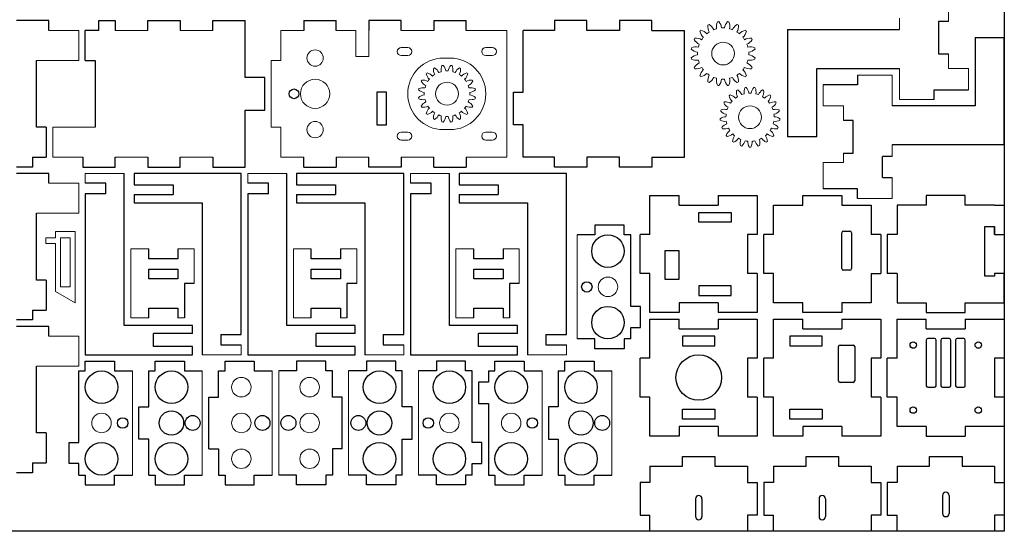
# Model space of a CAD drawing. Header units: millimetres. Extents: x 0 to 1180, y 0 to 381.
# Tile 2 of 6: x 176 to 479, y 0 to 157. Entities that reach past the tile are written whole.
import ezdxf

# ---------------------------------------------------------------- set-up
doc = ezdxf.new("R2010")
doc.units = ezdxf.units.MM

msp = doc.modelspace()

# ---------------------------------------------------------------- linework, layer by layer
for p, q in [((479, 379), (479, 0)), ((185.1, 157), (175.1, 157)), ((185.1, 154), (185.1, 157)), ((200.5, 154), (200.5, 157)), ((200.5, 157), (205.5, 157)), ((205.5, 157), (205.5, 154)), ((215.5, 154), (215.5, 157)), ((215.5, 157), (225.5, 157)), ((225.5, 157), (225.5, 154)), ((235.5, 154), (235.5, 157)), ((235.5, 157), (245.5, 157)), ((245.5, 139.5), (245.5, 157)), ((263.5, 157), (273.5, 157)), ((263.5, 157), (263.5, 154)), ((273.5, 154), (273.5, 157)), ((283.5, 157), (283.5, 154)), ((293.5, 157), (283.5, 157)), ((293.5, 154), (293.5, 157)), ((303.5, 157), (313.5, 157)), ((303.5, 157), (303.5, 154)), ((313.5, 154), (313.5, 157)), ((340.6, 157), (340.6, 154)), ((350.6, 157), (340.6, 157)), ((350.6, 154), (350.6, 157)), ((360.6, 157), (360.6, 154)), ((370.6, 157), (360.6, 157)), ((370.6, 154), (370.6, 157)), ((461.79, 156.77), (458.79, 156.77)), ((458.79, 156.77), (458.79, 146.77)), ((196.3, 144.76), (196.3, 154)), ((200.5, 154), (196.3, 154)), ((331, 135), (331, 154)), ((340.6, 154), (331, 154)), ((360.6, 154), (350.6, 154)), ((370.6, 154), (380.6, 154)), ((380.6, 115), (380.6, 154)), ((412.29, 154.27), (412.29, 121.27)), ((412.29, 154.27), (446.79, 154.27)), ((469.99, 151.77), (469.99, 130.77)), ((469.99, 151.77), (478.99, 151.77)), ((478.99, 118.77), (478.99, 151.77)), ((458.79, 146.77), (461.79, 146.77)), ((181.3, 124.24), (181.3, 144.76)), ((196.3, 144.76), (199.3, 144.76)), ((199.3, 144.76), (199.3, 124.24)), ((251.5, 139.5), (245.5, 139.5)), ((251.5, 129.5), (251.5, 139.5)), ((421.29, 142.27), (446.79, 142.27)), ((421.29, 121.27), (421.29, 142.27)), ((433.89, 140.27), (433.89, 137.27)), ((433.89, 137.27), (423.29, 137.27)), ((289, 135), (286, 135)), ((286, 135), (286, 125)), ((289, 125), (289, 135)), ((328, 125), (328, 135)), ((328, 135), (331, 135)), ((457.39, 132.77), (457.39, 135.77)), ((457.39, 135.77), (467.99, 135.77)), ((469.99, 130.77), (444.49, 130.77)), ((245.5, 112), (245.5, 129.5)), ((245.5, 129.5), (251.5, 129.5)), ((184.3, 124.24), (181.3, 124.24)), ((184.3, 124.24), (184.3, 115)), ((286, 125), (289, 125)), ((331, 125), (328, 125)), ((331, 115), (331, 125)), ((432.49, 126.27), (429.49, 126.27)), ((432.49, 116.27), (432.49, 126.27)), ((421.29, 121.27), (412.29, 121.27)), ((478.99, 118.77), (444.49, 118.77)), ((429.49, 116.27), (432.49, 116.27)), ((444.49, 115.27), (441.49, 115.27)), ((441.49, 108.77), (441.49, 115.27)), ((180.1, 115), (180.1, 112)), ((180.1, 115), (184.3, 115)), ((195.5, 115), (195.5, 112)), ((205.5, 112), (205.5, 115)), ((215.5, 115), (215.5, 112)), ((225.5, 112), (225.5, 115)), ((235.5, 115), (235.5, 112)), ((263.5, 112), (263.5, 115)), ((273.5, 115), (273.5, 112)), ((283.5, 112), (283.5, 115)), ((293.5, 115), (293.5, 112)), ((303.5, 112), (303.5, 115)), ((313.5, 115), (313.5, 112)), ((340.6, 115), (331, 115)), ((340.6, 112), (340.6, 115)), ((350.6, 115), (350.6, 112)), ((360.6, 115), (350.6, 115)), ((360.6, 112), (360.6, 115)), ((370.6, 115), (370.6, 112)), ((370.6, 115), (380.6, 115)), ((180.1, 112), (175.1, 112)), ((185.1, 110), (175.1, 110)), ((185.1, 107), (185.1, 110)), ((195.5, 112), (205.5, 112)), ((208.3, 63.3), (208.3, 110)), ((244.3, 110), (211.3, 110)), ((211.3, 110), (211.3, 106.5)), ((215.5, 112), (225.5, 112)), ((235.5, 112), (245.5, 112)), ((244.3, 60.5), (244.3, 110)), ((258.3, 63.3), (258.3, 110)), ((294.3, 110), (261.3, 110)), ((261.3, 110), (261.3, 106.5)), ((263.5, 112), (273.5, 112)), ((293.5, 112), (283.5, 112)), ((294.3, 60.5), (294.3, 110)), ((303.5, 112), (313.5, 112)), ((308.3, 63.3), (308.3, 110)), ((344.3, 110), (311.3, 110)), ((311.3, 110), (311.3, 106.5)), ((350.6, 112), (340.6, 112)), ((344.3, 60.5), (344.3, 110)), ((370.6, 112), (360.6, 112)), ((202.65, 107), (196.3, 107)), ((202.65, 103.8), (202.65, 107)), ((211.3, 106.5), (223.3, 106.5)), ((223.3, 106.5), (223.3, 103.5)), ((252.65, 107), (246.3, 107)), ((252.65, 103.8), (252.65, 107)), ((261.3, 106.5), (273.3, 106.5)), ((273.3, 106.5), (273.3, 103.5)), ((302.65, 107), (296.3, 107)), ((302.65, 103.8), (302.65, 107)), ((311.3, 106.5), (323.3, 106.5)), ((323.3, 106.5), (323.3, 103.5)), ((441.49, 108.77), (444.49, 108.77)), ((202.65, 103.8), (196.3, 103.8)), ((196.3, 103.8), (196.3, 54.3)), ((211.3, 103.5), (211.3, 101)), ((211.3, 103.5), (223.3, 103.5)), ((252.65, 103.8), (246.3, 103.8)), ((246.3, 103.8), (246.3, 54.3)), ((261.3, 103.5), (261.3, 101)), ((261.3, 103.5), (273.3, 103.5)), ((302.65, 103.8), (296.3, 103.8)), ((296.3, 103.8), (296.3, 54.3)), ((311.3, 103.5), (311.3, 101)), ((311.3, 103.5), (323.3, 103.5)), ((370, 91.27), (370, 103.27)), ((370, 103.27), (379, 103.27)), ((379, 100.27), (379, 103.27)), ((391, 103.27), (403, 103.27)), ((391, 103.27), (391, 100.27)), ((403, 103.27), (403, 91.27)), ((417, 100.27), (417, 103.27)), ((417, 103.27), (429, 103.27)), ((433.89, 105.27), (423.29, 105.27)), ((429, 103.27), (429, 100.27)), ((433.89, 102.27), (433.89, 105.27)), ((455, 103.27), (455, 100.27)), ((467, 103.27), (455, 103.27)), ((467, 100.27), (467, 103.27)), ((211.3, 101), (232.3, 101)), ((232.3, 101), (232.3, 54.3)), ((261.3, 101), (282.3, 101)), ((282.3, 101), (282.3, 54.3)), ((311.3, 101), (332.3, 101)), ((332.3, 101), (332.3, 54.3)), ((379, 100.27), (391, 100.27)), ((408, 91.27), (408, 100.27)), ((408, 100.27), (417, 100.27)), ((429, 100.27), (438, 100.27)), ((438, 100.27), (438, 91.27)), ((446, 100.27), (446, 91.27)), ((455, 100.27), (446, 100.27)), ((476, 100.27), (467, 100.27)), ((476, 100.27), (479, 100.27)), ((479, 100.27), (479, 91.27)), ((181.3, 77.24), (181.3, 97.76)), ((385, 95.02), (385, 98.02)), ((385, 98.02), (395, 98.02)), ((395, 98.02), (395, 95.02)), ((362.07, 94.15), (353.07, 94.15)), ((353.07, 94.15), (353.07, 91.15)), ((362.07, 91.15), (362.07, 94.15)), ((395, 95.02), (385, 95.02)), ((353.07, 91.15), (347.57, 91.15)), ((364.07, 91.15), (362.07, 91.15)), ((364.07, 69.15), (364.07, 91.15)), ((367, 79.27), (367, 91.27)), ((370, 91.27), (367, 91.27)), ((400, 91.27), (400, 79.27)), ((403, 91.27), (400, 91.27)), ((405, 79.27), (405, 91.27)), ((408, 91.27), (405, 91.27)), ((429, 80.77), (429, 91.77)), ((429.5, 92.27), (431.5, 92.27)), ((432, 91.77), (432, 80.77)), ((441, 91.27), (438, 91.27)), ((441, 91.27), (441, 79.27)), ((443, 91.27), (443, 79.27)), ((446, 91.27), (443, 91.27)), ((473, 78.47), (473, 93.67)), ((473, 93.67), (476, 93.67)), ((476, 91.27), (476, 93.67)), ((476, 93.67), (476, 91.27)), ((476, 91.27), (479, 91.27)), ((215.8, 83.8), (215.8, 86.8)), ((224.8, 86.8), (224.8, 83.8)), ((265.8, 83.8), (265.8, 86.8)), ((274.8, 86.8), (274.8, 83.8)), ((315.8, 83.8), (315.8, 86.8)), ((324.8, 86.8), (324.8, 83.8)), ((374.6, 86.27), (374.6, 77.47)), ((379, 86.27), (374.6, 86.27)), ((379, 77.47), (379, 86.27)), ((224.8, 83.8), (215.8, 83.8)), ((274.8, 83.8), (265.8, 83.8)), ((324.8, 83.8), (315.8, 83.8)), ((215.8, 77.6), (215.8, 80.6)), ((215.8, 80.6), (224.8, 80.6)), ((224.8, 80.6), (224.8, 77.6)), ((265.8, 77.6), (265.8, 80.6)), ((265.8, 80.6), (274.8, 80.6)), ((274.8, 80.6), (274.8, 77.6)), ((315.8, 77.6), (315.8, 80.6)), ((315.8, 80.6), (324.8, 80.6)), ((324.8, 80.6), (324.8, 77.6)), ((370, 79.27), (367, 79.27)), ((370, 67.27), (370, 79.27)), ((403, 79.27), (400, 79.27)), ((403, 79.27), (403, 67.27)), ((408, 79.27), (405, 79.27)), ((408, 70.27), (408, 79.27)), ((431.5, 80.27), (429.5, 80.27)), ((438, 79.27), (438, 70.27)), ((438, 79.27), (441, 79.27)), ((446, 79.27), (443, 79.27)), ((446, 79.27), (446, 70.27)), ((479, 79.27), (476, 79.27)), ((476, 79.27), (476, 78.47)), ((479, 70.27), (479, 79.27)), ((184.3, 77.24), (181.3, 77.24)), ((184.3, 77.24), (184.3, 68)), ((224.8, 77.6), (215.8, 77.6)), ((229.8, 76.2), (226.8, 76.2)), ((226.8, 76.2), (226.8, 65.6)), ((274.8, 77.6), (265.8, 77.6)), ((279.8, 76.2), (276.8, 76.2)), ((276.8, 76.2), (276.8, 65.6)), ((324.8, 77.6), (315.8, 77.6)), ((329.8, 76.2), (326.8, 76.2)), ((326.8, 76.2), (326.8, 65.6)), ((374.6, 77.47), (379, 77.47)), ((476, 78.47), (473, 78.47)), ((385, 75.52), (385, 72.52)), ((395, 75.52), (385, 75.52)), ((395, 72.52), (395, 75.52)), ((391, 70.27), (379, 70.27)), ((379, 70.27), (379, 67.27)), ((385, 72.52), (395, 72.52)), ((391, 70.27), (391, 67.27)), ((417, 70.27), (408, 70.27)), ((417, 67.27), (417, 70.27)), ((429, 70.27), (429, 67.27)), ((438, 70.27), (429, 70.27)), ((446, 70.27), (455, 70.27)), ((455, 70.27), (455, 67.27)), ((467, 70.27), (476, 70.27)), ((467, 67.27), (467, 70.27)), ((476, 70.27), (479, 70.27)), ((180.1, 68), (180.1, 65)), ((180.1, 68), (184.3, 68)), ((215.8, 65.6), (215.8, 68.6)), ((215.8, 68.6), (224.8, 68.6)), ((224.8, 68.6), (224.8, 65.6)), ((265.8, 65.6), (265.8, 68.6)), ((265.8, 68.6), (274.8, 68.6)), ((274.8, 68.6), (274.8, 65.6)), ((315.8, 65.6), (315.8, 68.6)), ((315.8, 68.6), (324.8, 68.6)), ((324.8, 68.6), (324.8, 65.6)), ((367.07, 69.15), (364.07, 69.15)), ((367.07, 62.65), (367.07, 69.15)), ((379, 67.27), (370, 67.27)), ((403, 67.27), (391, 67.27)), ((429, 67.27), (417, 67.27)), ((455, 67.27), (467, 67.27)), ((180.1, 65), (175.1, 65)), ((370, 53.27), (370, 65.27)), ((370, 65.27), (379, 65.27)), ((379, 62.27), (379, 65.27)), ((391, 65.27), (403, 65.27)), ((391, 65.27), (391, 62.27)), ((403, 65.27), (403, 53.27)), ((408, 53.27), (408, 65.27)), ((408, 65.27), (417, 65.27)), ((417, 62.27), (417, 65.27)), ((429, 65.27), (441, 65.27)), ((429, 65.27), (429, 62.27)), ((441, 65.27), (441, 53.27)), ((446, 53.27), (446, 65.27)), ((446, 65.27), (455, 65.27)), ((455, 62.27), (455, 65.27)), ((467, 65.27), (479, 65.27)), ((467, 65.27), (467, 62.27)), ((479, 65.27), (479, 53.27)), ((185.1, 63), (175.1, 63)), ((185.1, 60), (185.1, 63)), ((229.3, 63.3), (208.3, 63.3)), ((217.3, 56.8), (217.3, 60.8)), ((229.3, 60.8), (217.3, 60.8)), ((229.3, 60.8), (229.3, 63.3)), ((279.3, 63.3), (258.3, 63.3)), ((267.3, 56.8), (267.3, 60.8)), ((279.3, 60.8), (267.3, 60.8)), ((279.3, 60.8), (279.3, 63.3)), ((329.3, 63.3), (308.3, 63.3)), ((317.3, 56.8), (317.3, 60.8)), ((329.3, 60.8), (317.3, 60.8)), ((329.3, 60.8), (329.3, 63.3)), ((364.07, 59.15), (364.07, 62.65)), ((364.07, 62.65), (367.07, 62.65)), ((379, 62.27), (391, 62.27)), ((417, 62.27), (429, 62.27)), ((455, 62.27), (467, 62.27)), ((237.95, 60.5), (244.3, 60.5)), ((237.95, 60.5), (237.95, 57.3)), ((287.95, 60.5), (294.3, 60.5)), ((287.95, 60.5), (287.95, 57.3)), ((337.95, 60.5), (344.3, 60.5)), ((337.95, 60.5), (337.95, 57.3)), ((353.07, 59.15), (347.57, 59.15)), ((353.07, 56.15), (353.07, 59.15)), ((364.07, 59.15), (362.07, 59.15)), ((362.07, 59.15), (362.07, 56.15)), ((390, 60.02), (380, 60.02)), ((380, 60.02), (380, 57.02)), ((390, 57.02), (390, 60.02)), ((423, 60.02), (413, 60.02)), ((413, 60.02), (413, 57.02)), ((423, 57.02), (423, 60.02)), ((455, 58.77), (455, 44.77)), ((457.5, 59.27), (455.5, 59.27)), ((458, 44.77), (458, 58.77)), ((459.5, 58.77), (459.5, 44.77)), ((462, 59.27), (460, 59.27)), ((462.5, 44.77), (462.5, 58.77)), ((464, 58.77), (464, 44.77)), ((466.5, 59.27), (464.5, 59.27)), ((467, 44.77), (467, 58.77)), ((229.3, 56.8), (217.3, 56.8)), ((229.3, 54.3), (229.3, 56.8)), ((237.95, 57.3), (244.3, 57.3)), ((279.3, 56.8), (267.3, 56.8)), ((279.3, 54.3), (279.3, 56.8)), ((287.95, 57.3), (294.3, 57.3)), ((329.3, 56.8), (317.3, 56.8)), ((329.3, 54.3), (329.3, 56.8)), ((337.95, 57.3), (344.3, 57.3)), ((362.07, 56.15), (353.07, 56.15)), ((380, 57.02), (390, 57.02)), ((413, 57.02), (423, 57.02)), ((428, 46.27), (428, 56.77)), ((428.5, 57.27), (432.5, 57.27)), ((433, 56.77), (433, 46.27)), ((196.3, 54.3), (229.3, 54.3)), ((196.3, 49.3), (196.3, 52.3)), ((196.3, 52.3), (205.3, 52.3)), ((205.3, 52.3), (205.3, 49.3)), ((217.8, 49.3), (217.8, 52.3)), ((217.8, 52.3), (226.8, 52.3)), ((226.8, 52.3), (226.8, 49.3)), ((239.3, 49.3), (239.3, 52.3)), ((239.3, 52.3), (248.3, 52.3)), ((246.3, 54.3), (279.3, 54.3)), ((248.3, 52.3), (248.3, 49.3)), ((270.3, 52.3), (261.3, 52.3)), ((261.3, 52.3), (261.3, 49.3)), ((270.3, 49.3), (270.3, 52.3)), ((291.8, 52.3), (282.8, 52.3)), ((282.8, 52.3), (282.8, 49.3)), ((291.8, 49.3), (291.8, 52.3)), ((296.3, 54.3), (329.3, 54.3)), ((313.3, 52.3), (304.3, 52.3)), ((304.3, 52.3), (304.3, 49.3)), ((313.3, 49.3), (313.3, 52.3)), ((322.3, 49.3), (322.3, 52.3)), ((322.3, 52.3), (331.3, 52.3)), ((331.3, 52.3), (331.3, 49.3)), ((343.8, 49.3), (343.8, 52.3)), ((343.8, 52.3), (352.8, 52.3)), ((352.8, 52.3), (352.8, 49.3)), ((367, 41.27), (367, 53.27)), ((370, 53.27), (367, 53.27)), ((400, 53.27), (400, 41.27)), ((403, 53.27), (400, 53.27)), ((405, 41.27), (405, 53.27)), ((408, 53.27), (405, 53.27)), ((438, 53.27), (438, 41.27)), ((441, 53.27), (438, 53.27)), ((443, 41.27), (443, 53.27)), ((446, 53.27), (443, 53.27)), ((476, 53.27), (476, 41.27)), ((479, 53.27), (476, 53.27)), ((181.3, 30.24), (181.3, 50.76)), ((194.3, 49.3), (196.3, 49.3)), ((194.3, 27.3), (194.3, 49.3)), ((205.3, 49.3), (210.8, 49.3)), ((215.8, 49.3), (217.8, 49.3)), ((215.8, 38.3), (215.8, 49.3)), ((226.8, 49.3), (232.3, 49.3)), ((237.3, 49.3), (239.3, 49.3)), ((237.3, 41.23), (237.3, 49.3)), ((248.3, 49.3), (253.8, 49.3)), ((261.3, 49.3), (255.8, 49.3)), ((272.3, 49.3), (270.3, 49.3)), ((272.3, 41.23), (272.3, 49.3)), ((282.8, 49.3), (277.3, 49.3)), ((293.8, 49.3), (291.8, 49.3)), ((293.8, 38.3), (293.8, 49.3)), ((304.3, 49.3), (298.8, 49.3)), ((315.3, 49.3), (313.3, 49.3)), ((315.3, 27.3), (315.3, 49.3)), ((320.3, 49.3), (322.3, 49.3)), ((320.3, 49.3), (320.3, 45.8)), ((331.3, 49.3), (336.8, 49.3)), ((341.8, 49.3), (343.8, 49.3)), ((341.8, 49.3), (341.8, 38.3)), ((352.8, 49.3), (358.3, 49.3)), ((320.3, 45.8), (317.3, 45.8)), ((317.3, 45.8), (317.3, 39.3)), ((432.5, 45.77), (428.5, 45.77)), ((455.5, 44.27), (457.5, 44.27)), ((460, 44.27), (462, 44.27)), ((464.5, 44.27), (466.5, 44.27)), ((234.3, 25.37), (234.3, 41.23)), ((234.3, 41.23), (237.3, 41.23)), ((275.3, 41.23), (272.3, 41.23)), ((275.3, 25.37), (275.3, 41.23)), ((370, 41.27), (367, 41.27)), ((370, 29.27), (370, 41.27)), ((403, 41.27), (400, 41.27)), ((403, 41.27), (403, 29.27)), ((408, 41.27), (405, 41.27)), ((408, 29.27), (408, 41.27)), ((441, 41.27), (438, 41.27)), ((441, 41.27), (441, 29.27)), ((446, 41.27), (443, 41.27)), ((446, 32.27), (446, 41.27)), ((479, 41.27), (476, 41.27)), ((479, 41.27), (479, 32.27)), ((212.8, 28.3), (212.8, 38.3)), ((212.8, 38.3), (215.8, 38.3)), ((296.8, 38.3), (293.8, 38.3)), ((296.8, 28.3), (296.8, 38.3)), ((317.3, 39.3), (320.3, 39.3)), ((320.3, 39.3), (320.3, 17.3)), ((341.8, 38.3), (338.8, 38.3)), ((338.8, 38.3), (338.8, 28.3)), ((380, 34.52), (380, 37.52)), ((380, 37.52), (390, 37.52)), ((390, 37.52), (390, 34.52)), ((413, 34.52), (413, 37.52)), ((413, 37.52), (423, 37.52)), ((423, 37.52), (423, 34.52)), ((390, 34.52), (380, 34.52)), ((423, 34.52), (413, 34.52)), ((391, 32.27), (379, 32.27)), ((379, 32.27), (379, 29.27)), ((391, 32.27), (391, 29.27)), ((429, 32.27), (417, 32.27)), ((417, 32.27), (417, 29.27)), ((429, 32.27), (429, 29.27)), ((455, 32.27), (446, 32.27)), ((455, 32.27), (455, 29.27)), ((479, 32.27), (467, 32.27)), ((467, 32.27), (467, 29.27)), ((184.3, 30.24), (181.3, 30.24)), ((184.3, 30.24), (184.3, 21)), ((191.3, 20.8), (191.3, 27.3)), ((191.3, 27.3), (194.3, 27.3)), ((215.8, 28.3), (212.8, 28.3)), ((215.8, 17.3), (215.8, 28.3)), ((293.8, 17.3), (293.8, 28.3)), ((293.8, 28.3), (296.8, 28.3)), ((318.3, 27.3), (315.3, 27.3)), ((318.3, 20.8), (318.3, 27.3)), ((338.8, 28.3), (341.8, 28.3)), ((341.8, 28.3), (341.8, 17.3)), ((379, 29.27), (370, 29.27)), ((403, 29.27), (391, 29.27)), ((417, 29.27), (408, 29.27)), ((441, 29.27), (429, 29.27)), ((455, 29.27), (467, 29.27)), ((234.3, 25.37), (237.3, 25.37)), ((237.3, 25.37), (237.3, 17.3)), ((275.3, 25.37), (272.3, 25.37)), ((272.3, 25.37), (272.3, 17.3)), ((380, 20), (380, 23)), ((380, 23), (390, 23)), ((390, 23), (390, 20)), ((418, 20), (418, 23)), ((418, 23), (428, 23)), ((428, 23), (428, 20)), ((456, 20), (456, 23)), ((456, 23), (466, 23)), ((466, 23), (466, 20)), ((180.1, 21), (180.1, 18)), ((180.1, 21), (184.3, 21)), ((194.3, 20.8), (191.3, 20.8)), ((194.3, 17.3), (194.3, 20.8)), ((315.3, 17.3), (315.3, 20.8)), ((315.3, 20.8), (318.3, 20.8)), ((370, 20), (370, 15)), ((370, 20), (380, 20)), ((390, 20), (400, 20)), ((400, 20), (400, 15)), ((408, 20), (408, 15)), ((408, 20), (418, 20)), ((428, 20), (438, 20)), ((438, 20), (438, 15)), ((446, 20), (446, 15)), ((446, 20), (456, 20)), ((466, 20), (476, 20)), ((476, 20), (476, 15)), ((180.1, 18), (175.1, 18)), ((194.3, 17.3), (196.3, 17.3)), ((196.3, 17.3), (196.3, 14.3)), ((205.3, 14.3), (205.3, 17.3)), ((205.3, 17.3), (210.8, 17.3)), ((215.8, 17.3), (217.8, 17.3)), ((217.8, 17.3), (217.8, 14.3)), ((226.8, 14.3), (226.8, 17.3)), ((226.8, 17.3), (232.3, 17.3)), ((237.3, 17.3), (239.3, 17.3)), ((239.3, 17.3), (239.3, 14.3)), ((248.3, 14.3), (248.3, 17.3)), ((248.3, 17.3), (253.8, 17.3)), ((261.3, 17.3), (255.8, 17.3)), ((261.3, 14.3), (261.3, 17.3)), ((272.3, 17.3), (270.3, 17.3)), ((270.3, 17.3), (270.3, 14.3)), ((282.8, 17.3), (277.3, 17.3)), ((282.8, 14.3), (282.8, 17.3)), ((293.8, 17.3), (291.8, 17.3)), ((291.8, 17.3), (291.8, 14.3)), ((304.3, 17.3), (298.8, 17.3)), ((304.3, 14.3), (304.3, 17.3)), ((315.3, 17.3), (313.3, 17.3)), ((313.3, 17.3), (313.3, 14.3)), ((320.3, 17.3), (322.3, 17.3)), ((322.3, 17.3), (322.3, 14.3)), ((331.3, 14.3), (331.3, 17.3)), ((331.3, 17.3), (336.8, 17.3)), ((341.8, 17.3), (343.8, 17.3)), ((343.8, 17.3), (343.8, 14.3)), ((352.8, 14.3), (352.8, 17.3)), ((352.8, 17.3), (358.3, 17.3)), ((196.3, 14.3), (205.3, 14.3)), ((217.8, 14.3), (226.8, 14.3)), ((239.3, 14.3), (248.3, 14.3)), ((270.3, 14.3), (261.3, 14.3)), ((291.8, 14.3), (282.8, 14.3)), ((313.3, 14.3), (304.3, 14.3)), ((322.3, 14.3), (331.3, 14.3)), ((343.8, 14.3), (352.8, 14.3)), ((370, 15), (367, 15)), ((367, 15), (367, 5)), ((400, 15), (403, 15)), ((403, 15), (403, 5)), ((408, 15), (405, 15)), ((405, 15), (405, 5)), ((438, 15), (441, 15)), ((441, 15), (441, 5)), ((446, 15), (443, 15)), ((443, 15), (443, 5)), ((476, 15), (479, 15)), ((479, 15), (479, 5)), ((384, 10), (384, 4.5)), ((386, 10), (386, 4.5)), ((422, 10), (422, 4.5)), ((424, 10), (424, 4.5)), ((460, 11), (460, 5.5)), ((462, 11), (462, 5.5)), ((367, 5), (370, 5)), ((370, 0), (370, 5)), ((403, 5), (400, 5)), ((400, 5), (400, 0)), ((405, 5), (408, 5)), ((408, 0), (408, 5)), ((441, 5), (438, 5)), ((438, 5), (438, 0)), ((443, 5), (446, 5)), ((446, 0), (446, 5)), ((479, 5), (476, 5)), ((476, 5), (476, 0)), ((479, 0), (0, 0)), ((370, 0), (362, 0)), ((400, 0), (370, 0)), ((438, 0), (408, 0)), ((476, 0), (446, 0))]:
    msp.add_line(p, q)
at = {"color": 7, "linetype": 'Continuous', "lineweight": 15}
for p, q in [((446.79, 157.77), (446.79, 154.27)), ((461.79, 159.7), (461.79, 156.77)), ((185.1, 154), (194.3, 154)), ((194.3, 144.76), (194.3, 154)), ((215.5, 154), (205.5, 154)), ((235.5, 154), (225.5, 154)), ((256.5, 154), (256.5, 144.76)), ((256.5, 154), (263.5, 154)), ((273.5, 154), (279.5, 154)), ((279.5, 146), (279.5, 154)), ((283.5, 154), (283.5, 146)), ((293.5, 154), (303.5, 154)), ((313.5, 154), (326, 154)), ((326, 115), (326, 154)), ((295.5, 148.75), (293.5, 148.75)), ((321.5, 148.75), (319.5, 148.75)), ((283.5, 146), (279.5, 146)), ((293.5, 146.25), (295.5, 146.25)), ((308.5, 145.5), (306.5, 145.5)), ((319.5, 146.25), (321.5, 146.25)), ((461.79, 146.77), (461.79, 142.27)), ((181.3, 144.76), (194.3, 144.76)), ((256.5, 144.76), (253.5, 144.76)), ((253.5, 124.24), (253.5, 144.76)), ((444.49, 140.27), (433.89, 140.27)), ((444.49, 130.77), (444.49, 140.27)), ((446.79, 142.27), (446.79, 132.77)), ((461.79, 142.27), (467.99, 142.27)), ((467.99, 135.77), (467.99, 142.27)), ((423.29, 137.27), (423.29, 130.77)), ((429.49, 130.77), (423.29, 130.77)), ((429.49, 126.27), (429.49, 130.77)), ((446.79, 132.77), (457.39, 132.77)), ((199.3, 124.24), (186.3, 124.24)), ((186.3, 124.24), (186.3, 115)), ((253.5, 124.24), (256.5, 124.24)), ((256.5, 124.24), (256.5, 115)), ((295.5, 122.75), (293.5, 122.75)), ((306.5, 123.5), (308.5, 123.5)), ((321.5, 122.75), (319.5, 122.75)), ((293.5, 120.25), (295.5, 120.25)), ((319.5, 120.25), (321.5, 120.25)), ((444.49, 115.27), (444.49, 118.77)), ((429.49, 113.35), (429.49, 116.27)), ((195.5, 115), (186.3, 115)), ((215.5, 115), (205.5, 115)), ((235.5, 115), (225.5, 115)), ((256.5, 115), (263.5, 115)), ((273.5, 115), (283.5, 115)), ((293.5, 115), (303.5, 115)), ((313.5, 115), (326, 115)), ((423.29, 113.35), (423.29, 105.27)), ((429.49, 113.35), (423.29, 113.35)), ((208.3, 110), (196.3, 110)), ((196.3, 110), (196.3, 107)), ((258.3, 110), (246.3, 110)), ((246.3, 110), (246.3, 107)), ((308.3, 110), (296.3, 110)), ((296.3, 110), (296.3, 107)), ((185.1, 107), (194.3, 107)), ((194.3, 97.76), (194.3, 107)), ((444.49, 102.27), (444.49, 108.77)), ((433.89, 102.27), (444.49, 102.27)), ((181.3, 97.76), (194.3, 97.76)), ((187.15, 92.2), (193.15, 92.19)), ((187.15, 90.2), (187.15, 92.2)), ((193.15, 92.19), (193.14, 70.23)), ((347.57, 91.15), (347.57, 59.15)), ((184.15, 90.2), (187.15, 90.2)), ((184.15, 88.45), (184.15, 90.2)), ((187.15, 88.45), (184.15, 88.45)), ((187.14, 73.7), (187.15, 88.45)), ((188.64, 75.2), (188.65, 90.2)), ((188.65, 90.2), (191.65, 90.19)), ((191.65, 90.19), (191.64, 75.19)), ((210.3, 86.8), (210.3, 65.6)), ((210.3, 86.8), (215.8, 86.8)), ((224.8, 86.8), (229.8, 86.8)), ((229.8, 86.8), (229.8, 76.2)), ((260.3, 86.8), (260.3, 65.6)), ((260.3, 86.8), (265.8, 86.8)), ((274.8, 86.8), (279.8, 86.8)), ((279.8, 86.8), (279.8, 76.2)), ((310.3, 86.8), (310.3, 65.6)), ((310.3, 86.8), (315.8, 86.8)), ((324.8, 86.8), (329.8, 86.8)), ((329.8, 86.8), (329.8, 76.2)), ((193.14, 70.23), (187.14, 73.7)), ((191.64, 75.19), (188.64, 75.2)), ((210.3, 65.6), (215.8, 65.6)), ((224.8, 65.6), (226.8, 65.6)), ((260.3, 65.6), (265.8, 65.6)), ((274.8, 65.6), (276.8, 65.6)), ((310.3, 65.6), (315.8, 65.6)), ((324.8, 65.6), (326.8, 65.6)), ((185.1, 60), (194.3, 60)), ((194.3, 50.76), (194.3, 60)), ((244.3, 54.3), (244.3, 57.3)), ((294.3, 54.3), (294.3, 57.3)), ((344.3, 54.3), (344.3, 57.3)), ((232.3, 54.3), (244.3, 54.3)), ((282.3, 54.3), (294.3, 54.3)), ((332.3, 54.3), (344.3, 54.3)), ((181.3, 50.76), (194.3, 50.76)), ((210.8, 49.3), (210.8, 17.3)), ((232.3, 49.3), (232.3, 17.3)), ((253.8, 49.3), (253.8, 17.3)), ((255.8, 49.3), (255.8, 17.3)), ((277.3, 49.3), (277.3, 17.3)), ((298.8, 49.3), (298.8, 17.3)), ((336.8, 17.3), (336.8, 49.3)), ((358.3, 17.3), (358.3, 49.3))]:
    msp.add_line(p, q, dxfattribs=at)
for centre, radius in [((392.51, 146.89), 3.5), ((267, 145.5), 2.5), ((267, 134.5), 4.5), ((307.57, 134.54), 3.5), ((400.78, 127.31), 3.5), ((267, 123.5), 2.5), ((357.07, 75.15), 3), ((244.3, 44.3), 3), ((265.3, 44.3), 3), ((201.3, 33.3), 3), ((244.3, 33.3), 3), ((265.3, 33.3), 3), ((308.3, 33.3), 3), ((327.3, 33.3), 3), ((244.3, 22.3), 3), ((265.3, 22.3), 3)]:
    msp.add_circle(centre, radius, dxfattribs=at)
for centre, radius in [((260.5, 134.5), 1.5), ((357.07, 86.15), 5), ((350.57, 75.15), 1.6), ((357.07, 64.15), 5), ((451, 57.27), 1), ((471, 57.27), 1), ((385, 47.27), 7), ((201.3, 44.3), 5), ((222.8, 44.3), 5), ((286.8, 44.3), 5), ((308.3, 44.3), 5), ((327.3, 44.3), 5), ((348.8, 44.3), 5), ((222.8, 33.3), 3.75), ((286.8, 33.3), 3.75), ((348.8, 33.3), 3.75), ((451, 37.27), 1), ((471, 37.27), 1), ((207.8, 33.3), 1.6), ((229.3, 33.3), 2.3), ((250.8, 33.3), 2.3), ((258.8, 33.3), 2.3), ((280.3, 33.3), 2.3), ((301.8, 33.3), 1.6), ((333.8, 33.3), 1.6), ((355.3, 33.3), 2.3), ((201.3, 22.3), 5), ((222.8, 22.3), 5), ((286.8, 22.3), 5), ((308.3, 22.3), 5), ((327.3, 22.3), 5), ((348.8, 22.3), 5)]:
    msp.add_circle(centre, radius)
for centre, radius, start, end in [((391.39, 155.28), 3.6, 174.7495, 209.2528), ((392.51, 146.89), 9.9, 115.651, 118.349), ((386.38, 152.72), 3.6, 24.7472, 59.2505), ((392.51, 146.89), 7.87, 104.7266, 111.2734), ((394.04, 155.21), 3.6, 156.7495, 191.2528), ((392.51, 146.89), 9.9, 97.651, 100.349), ((388.48, 154.33), 3.6, 6.7472, 41.2505), ((392.51, 146.89), 7.87, 86.7266, 93.2734), ((396.53, 154.33), 3.6, 138.7495, 173.2528), ((392.51, 146.89), 9.9, 79.651, 82.349), ((390.98, 155.21), 3.6, 348.7472, 23.2505), ((392.51, 146.89), 7.87, 68.7266, 75.2734), ((398.64, 152.72), 3.6, 120.7495, 155.2528), ((393.63, 155.28), 3.6, 330.7472, 5.2505), ((392.51, 146.89), 9.9, 61.651, 64.349), ((392.51, 146.89), 9.9, 151.651, 154.349), ((384.13, 148.01), 3.6, 60.7472, 95.2505), ((392.51, 146.89), 9.9, 133.651, 136.349), ((388.86, 154.52), 3.6, 192.7495, 227.2528), ((384.88, 150.55), 3.6, 42.7472, 77.2505), ((392.51, 146.89), 7.87, 140.7266, 147.2734), ((392.51, 146.89), 7.87, 122.7266, 129.2734), ((392.51, 146.89), 7.87, 50.7266, 57.2734), ((400.14, 150.55), 3.6, 102.7495, 137.2528), ((396.16, 154.52), 3.6, 312.7472, 347.2505), ((392.51, 146.89), 7.87, 32.7266, 39.2734), ((400.89, 148.01), 3.6, 84.7495, 119.2528), ((392.51, 146.89), 9.9, 43.651, 46.349), ((392.51, 146.89), 9.9, 25.651, 28.349), ((293.5, 147.5), 1.25, 90, 270), ((295.5, 147.5), 1.25, 270, 90), ((319.5, 147.5), 1.25, 90, 270), ((321.5, 147.5), 1.25, 270, 90), ((392.51, 146.89), 9.9, 169.651, 172.349), ((384.19, 145.36), 3.6, 78.7472, 113.2505), ((386.68, 153.02), 3.6, 210.7495, 245.2528), ((392.51, 146.89), 7.87, 158.7266, 165.2734), ((398.34, 153.02), 3.6, 294.7472, 329.2505), ((392.51, 146.89), 7.87, 14.7266, 21.2734), ((400.83, 145.36), 3.6, 66.7495, 101.2528), ((392.51, 146.89), 9.9, 7.651, 10.349), ((306.5, 134.5), 11, 90, 270), ((308.5, 134.5), 11, 270, 90), ((385.07, 150.92), 3.6, 228.7495, 263.2528), ((385.07, 142.87), 3.6, 96.7472, 131.2505), ((392.51, 146.89), 9.9, 187.651, 190.349), ((392.51, 146.89), 7.87, 176.7266, 183.2734), ((399.95, 150.92), 3.6, 276.7472, 311.2505), ((392.51, 146.89), 7.87, 356.7266, 3.2734), ((399.95, 142.87), 3.6, 48.7495, 83.2528), ((392.51, 146.89), 9.9, 349.651, 352.349), ((307.57, 134.54), 8.8, 115.6482, 118.3518), ((302.12, 139.73), 3.2, 24.7424, 59.2477), ((308.93, 141.94), 3.2, 156.7523, 191.2576), ((307.57, 134.54), 8.8, 97.6482, 100.3518), ((303.99, 141.15), 3.2, 6.7424, 41.2477), ((311.14, 141.15), 3.2, 138.7523, 173.2576), ((307.57, 134.54), 8.8, 79.6482, 82.3518), ((306.21, 141.94), 3.2, 348.7424, 23.2477), ((313.01, 139.73), 3.2, 120.7523, 155.2576), ((307.57, 134.54), 8.8, 61.6482, 64.3518), ((384.19, 148.42), 3.6, 246.7495, 281.2528), ((386.68, 140.77), 3.6, 114.7472, 149.2505), ((392.51, 146.89), 9.9, 205.651, 208.349), ((384.13, 145.78), 3.6, 264.7495, 299.2528), ((392.51, 146.89), 7.87, 194.7266, 201.2734), ((392.51, 146.89), 7.87, 212.7266, 219.2734), ((392.51, 146.89), 7.87, 320.7266, 327.2734), ((400.89, 145.78), 3.6, 240.7472, 275.2505), ((392.51, 146.89), 7.87, 338.7266, 345.2734), ((398.34, 140.77), 3.6, 30.7495, 65.2528), ((400.83, 148.42), 3.6, 258.7472, 293.2505), ((392.51, 146.89), 9.9, 331.651, 334.349), ((307.57, 134.54), 8.8, 133.6482, 136.3518), ((304.32, 141.32), 3.2, 192.7523, 227.2576), ((300.79, 137.79), 3.2, 42.7424, 77.2477), ((307.57, 134.54), 7, 122.7294, 129.2706), ((306.58, 141.99), 3.2, 174.7523, 209.2576), ((307.57, 134.54), 7, 104.7294, 111.2706), ((307.57, 134.54), 7, 86.7294, 93.2706), ((307.57, 134.54), 7, 68.7294, 75.2706), ((308.56, 141.99), 3.2, 330.7424, 5.2477), ((307.57, 134.54), 7, 50.7294, 57.2706), ((314.35, 137.79), 3.2, 102.7523, 137.2576), ((310.81, 141.32), 3.2, 312.7424, 347.2477), ((307.57, 134.54), 8.8, 43.6482, 46.3518), ((388.86, 139.27), 3.6, 132.7472, 167.2505), ((392.51, 146.89), 9.9, 223.651, 226.349), ((384.88, 143.24), 3.6, 282.7495, 317.2528), ((392.51, 146.89), 7.87, 230.7266, 237.2734), ((391.39, 138.51), 3.6, 150.7472, 185.2505), ((386.38, 141.06), 3.6, 300.7495, 335.2528), ((392.51, 146.89), 7.87, 248.7266, 255.2734), ((392.51, 146.89), 7.87, 284.7266, 291.2734), ((398.64, 141.06), 3.6, 204.7472, 239.2505), ((392.51, 146.89), 7.87, 302.7266, 309.2734), ((393.63, 138.51), 3.6, 354.7495, 29.2528), ((400.14, 143.24), 3.6, 222.7472, 257.2505), ((396.16, 139.27), 3.6, 12.7495, 47.2528), ((392.51, 146.89), 9.9, 313.651, 316.349), ((300.17, 133.18), 3.2, 78.7424, 113.2477), ((307.57, 134.54), 8.8, 151.6482, 154.3518), ((302.38, 139.99), 3.2, 210.7523, 245.2576), ((300.12, 135.53), 3.2, 60.7424, 95.2477), ((307.57, 134.54), 7, 158.7294, 165.2706), ((307.57, 134.54), 7, 140.7294, 147.2706), ((307.57, 134.54), 7, 32.7294, 39.2706), ((315.02, 135.53), 3.2, 84.7523, 119.2576), ((312.75, 139.99), 3.2, 294.7424, 329.2477), ((307.57, 134.54), 7, 14.7294, 21.2706), ((314.96, 133.18), 3.2, 66.7523, 101.2576), ((307.57, 134.54), 8.8, 25.6482, 28.3518), ((392.51, 146.89), 9.9, 241.651, 244.349), ((394.04, 138.58), 3.6, 168.7472, 203.2505), ((392.51, 146.89), 9.9, 259.651, 262.349), ((388.48, 139.46), 3.6, 318.7495, 353.2528), ((392.51, 146.89), 7.87, 266.7266, 273.2734), ((396.53, 139.46), 3.6, 186.7472, 221.2505), ((392.51, 146.89), 9.9, 277.651, 280.349), ((390.98, 138.58), 3.6, 336.7495, 11.2528), ((392.51, 146.89), 9.9, 295.651, 298.349), ((402.3, 135.06), 3.36, 156.9433, 189.7774), ((400.78, 127.31), 9.2, 97.2528, 99.8901), ((397.06, 134.27), 3.36, 7.3655, 40.1995), ((404.51, 134.27), 3.36, 139.8005, 172.6345), ((400.78, 127.31), 9.2, 80.1099, 82.7472), ((399.27, 135.06), 3.36, 350.2226, 23.0567), ((307.57, 134.54), 8.8, 169.6482, 172.3518), ((300.96, 138.12), 3.2, 228.7523, 263.2576), ((300.96, 130.97), 3.2, 96.7424, 131.2477), ((307.57, 134.54), 8.8, 187.6482, 190.3518), ((307.57, 134.54), 7, 176.7294, 183.2706), ((314.18, 138.12), 3.2, 276.7424, 311.2477), ((307.57, 134.54), 7, 356.7294, 3.2706), ((314.18, 130.97), 3.2, 48.7523, 83.2576), ((307.57, 134.54), 8.8, 7.6482, 10.3518), ((307.57, 134.54), 8.8, 349.6482, 352.3518), ((400.78, 127.31), 9.2, 131.5385, 134.1758), ((397.67, 134.56), 3.36, 191.229, 224.0631), ((393.78, 130.96), 3.36, 41.6512, 74.4852), ((400.78, 127.31), 7.4, 121.2211, 127.3504), ((399.94, 135.16), 3.36, 174.0862, 206.9202), ((400.78, 127.31), 9.2, 114.3956, 117.0329), ((395.17, 132.86), 3.36, 24.5083, 57.3424), ((400.78, 127.31), 7.4, 104.0782, 110.2075), ((400.78, 127.31), 7.4, 86.9353, 93.0647), ((400.78, 127.31), 7.4, 69.7925, 75.9218), ((406.4, 132.86), 3.36, 122.6576, 155.4917), ((400.78, 127.31), 9.2, 62.9671, 65.6044), ((401.62, 135.16), 3.36, 333.0798, 5.9138), ((400.78, 127.31), 7.4, 52.6496, 58.7789), ((407.78, 130.96), 3.36, 105.5148, 138.3488), ((403.9, 134.56), 3.36, 315.9369, 348.771), ((400.78, 127.31), 9.2, 45.8242, 48.4615), ((300.17, 135.9), 3.2, 246.7523, 281.2576), ((302.38, 129.1), 3.2, 114.7424, 149.2477), ((307.57, 134.54), 8.8, 205.6482, 208.3518), ((300.12, 133.55), 3.2, 264.7523, 299.2576), ((307.57, 134.54), 7, 194.7294, 201.2706), ((307.57, 134.54), 7, 212.7294, 219.2706), ((307.57, 134.54), 7, 320.7294, 327.2706), ((315.02, 133.55), 3.2, 240.7424, 275.2477), ((307.57, 134.54), 7, 338.7294, 345.2706), ((312.75, 129.1), 3.2, 30.7523, 65.2576), ((314.96, 135.9), 3.2, 258.7424, 293.2477), ((307.57, 134.54), 8.8, 331.6482, 334.3518), ((400.78, 127.31), 9.2, 148.6814, 151.3186), ((395.67, 133.32), 3.36, 208.3719, 241.2059), ((393.02, 128.73), 3.36, 58.7941, 91.6281), ((400.78, 127.31), 7.4, 155.5068, 161.6361), ((400.78, 127.31), 7.4, 138.3639, 144.4932), ((400.78, 127.31), 7.4, 35.5068, 41.6361), ((408.55, 128.73), 3.36, 88.3719, 121.2059), ((405.9, 133.32), 3.36, 298.7941, 331.6281), ((400.78, 127.31), 7.4, 18.3639, 24.4932), ((400.78, 127.31), 9.2, 28.6814, 31.3186), ((304.32, 127.76), 3.2, 132.7424, 167.2477), ((307.57, 134.54), 8.8, 223.6482, 226.3518), ((300.79, 131.3), 3.2, 282.7523, 317.2576), ((307.57, 134.54), 7, 230.7294, 237.2706), ((306.58, 127.09), 3.2, 150.7424, 185.2477), ((302.12, 129.36), 3.2, 300.7523, 335.2576), ((307.57, 134.54), 7, 248.7294, 255.2706), ((308.93, 127.15), 3.2, 168.7424, 203.2477), ((303.99, 127.93), 3.2, 318.7523, 353.2576), ((307.57, 134.54), 7, 266.7294, 273.2706), ((311.14, 127.93), 3.2, 186.7424, 221.2477), ((306.21, 127.15), 3.2, 336.7523, 11.2576), ((307.57, 134.54), 7, 284.7294, 291.2706), ((313.01, 129.36), 3.2, 204.7424, 239.2477), ((307.57, 134.54), 7, 302.7294, 309.2706), ((308.56, 127.09), 3.2, 354.7523, 29.2576), ((314.35, 131.3), 3.2, 222.7424, 257.2477), ((310.81, 127.76), 3.2, 12.7523, 47.2576), ((307.57, 134.54), 8.8, 313.6482, 316.3518), ((393.57, 124.11), 3.36, 93.0798, 125.9138), ((400.78, 127.31), 9.2, 165.8242, 168.4615), ((394.12, 131.55), 3.36, 225.5148, 258.3488), ((392.95, 126.38), 3.36, 75.9369, 108.771), ((400.78, 127.31), 7.4, 172.6496, 178.7789), ((408.62, 126.38), 3.36, 71.229, 104.0631), ((407.44, 131.55), 3.36, 281.6512, 314.4852), ((400.78, 127.31), 7.4, 1.2211, 7.3504), ((408, 124.11), 3.36, 54.0862, 86.9202), ((400.78, 127.31), 9.2, 11.5385, 14.1758), ((307.57, 134.54), 8.8, 241.6482, 244.3518), ((307.57, 134.54), 8.8, 259.6482, 262.3518), ((307.57, 134.54), 8.8, 277.6482, 280.3518), ((307.57, 134.54), 8.8, 295.6482, 298.3518), ((400.78, 127.31), 9.2, 182.9671, 185.6044), ((393.17, 129.4), 3.36, 242.6576, 275.4917), ((394.83, 122.13), 3.36, 110.2226, 143.0567), ((400.78, 127.31), 7.4, 189.7925, 195.9218), ((400.78, 127.31), 7.4, 344.0782, 350.2075), ((406.74, 122.13), 3.36, 36.9433, 69.7774), ((408.4, 129.4), 3.36, 264.5083, 297.3424), ((400.78, 127.31), 9.2, 354.3956, 357.0329), ((293.5, 121.5), 1.25, 90, 270), ((295.5, 121.5), 1.25, 270, 90), ((319.5, 121.5), 1.25, 90, 270), ((321.5, 121.5), 1.25, 270, 90), ((400.78, 127.31), 9.2, 200.1099, 202.7472), ((392.89, 127.06), 3.36, 259.8005, 292.6345), ((396.62, 120.6), 3.36, 127.3655, 160.1995), ((400.78, 127.31), 9.2, 217.2528, 219.8901), ((393.32, 124.74), 3.36, 276.9433, 309.7774), ((400.78, 127.31), 7.4, 206.9353, 213.0647), ((398.78, 119.67), 3.36, 144.5083, 177.3424), ((400.78, 127.31), 7.4, 224.0782, 230.2075), ((400.78, 127.31), 7.4, 309.7925, 315.9218), ((402.78, 119.67), 3.36, 2.6576, 35.4917), ((408.25, 124.74), 3.36, 230.2226, 263.0567), ((400.78, 127.31), 7.4, 326.9353, 333.0647), ((404.95, 120.6), 3.36, 19.8005, 52.6345), ((408.67, 127.06), 3.36, 247.3655, 280.1995), ((400.78, 127.31), 9.2, 320.1099, 322.7472), ((400.78, 127.31), 9.2, 337.2528, 339.8901), ((400.78, 127.31), 9.2, 234.3956, 237.0329), ((394.41, 122.66), 3.36, 294.0862, 326.9202), ((400.78, 127.31), 7.4, 241.2211, 247.3504), ((401.12, 119.42), 3.36, 161.6512, 194.4852), ((400.78, 127.31), 9.2, 251.5385, 254.1758), ((396.06, 120.98), 3.36, 311.229, 344.0631), ((400.78, 127.31), 7.4, 258.3639, 264.4932), ((403.43, 119.87), 3.36, 178.7941, 211.6281), ((398.13, 119.87), 3.36, 328.3719, 1.2059), ((400.78, 127.31), 7.4, 275.5068, 281.6361), ((405.51, 120.98), 3.36, 195.9369, 228.771), ((400.78, 127.31), 9.2, 285.8242, 288.4615), ((400.78, 127.31), 7.4, 292.6496, 298.7789), ((400.44, 119.42), 3.36, 345.5148, 18.3488), ((407.16, 122.66), 3.36, 213.0798, 245.9138), ((400.78, 127.31), 9.2, 302.9671, 305.6044), ((400.78, 127.31), 9.2, 268.6814, 271.3186)]:
    msp.add_arc(centre, radius, start, end, dxfattribs=at)
for centre, radius, start, end in [((429.5, 91.77), 0.5, 90, 180), ((431.5, 91.77), 0.5, 0, 90), ((429.5, 80.77), 0.5, 180, 270), ((431.5, 80.77), 0.5, 270, 0), ((455.5, 58.77), 0.5, 90, 180), ((457.5, 58.77), 0.5, 0, 90), ((460, 58.77), 0.5, 90, 180), ((462, 58.77), 0.5, 0, 90), ((464.5, 58.77), 0.5, 90, 180), ((466.5, 58.77), 0.5, 0, 90), ((428.5, 56.77), 0.5, 90, 180), ((432.5, 56.77), 0.5, 0, 90), ((428.5, 46.27), 0.5, 180, 270), ((432.5, 46.27), 0.5, 270, 0), ((455.5, 44.77), 0.5, 180, 270), ((457.5, 44.77), 0.5, 270, 0), ((460, 44.77), 0.5, 180, 270), ((462, 44.77), 0.5, 270, 0), ((464.5, 44.77), 0.5, 180, 270), ((466.5, 44.77), 0.5, 270, 0), ((385, 10), 1, 0, 180), ((423, 10), 1, 0, 180), ((461, 11), 1, 0, 180), ((385, 4.5), 1, 180, 0), ((423, 4.5), 1, 180, 0), ((461, 5.5), 1, 180, 0)]:
    msp.add_arc(centre, radius, start, end)

doc.saveas('drawing.dxf')
